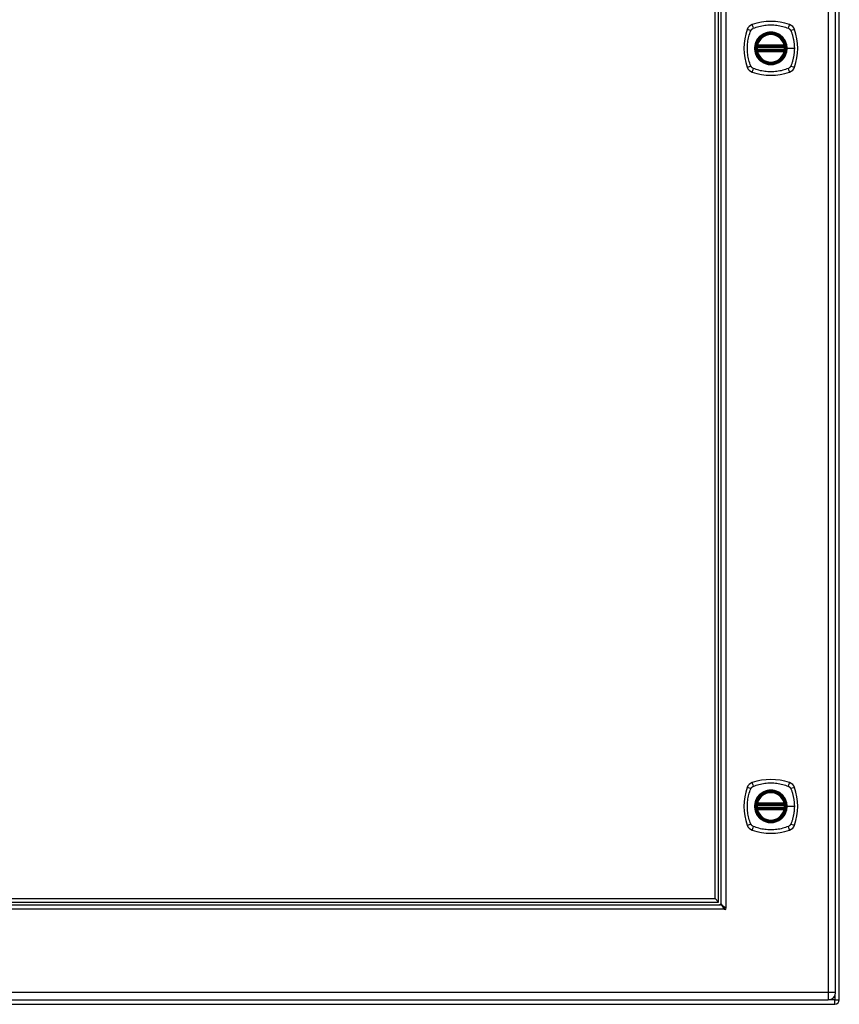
# Model space of a CAD drawing. Header units: inches. Extents: x 26 to 246, y 19 to 161.
# Tile 7 of 12: x 137 to 155, y 70 to 92. Entities that reach past the tile are written whole.
import ezdxf

# ---------------------------------------------------------------- set-up
doc = ezdxf.new("R2010")
doc.units = ezdxf.units.IN
doc.header["$MEASUREMENT"] = 0
doc.layers.add('Visible Edges(ANSI)', color=7, linetype='Continuous', lineweight=25)
doc.layers.add('Visible Tangent Edges(ANSI)', color=7, linetype='Continuous', lineweight=25)

msp = doc.modelspace()

# ---------------------------------------------------------------- linework, layer by layer
at = {"layer": 'Visible Edges(ANSI)'}
for p, q in [((155.069, 70.111), (155.069, 111.913)), ((154.988, 70.271), (154.988, 111.752)), ((152.339, 72.337), (152.339, 109.687)), ((152.417, 72.258), (152.417, 109.765)), ((152.476, 72.217), (152.476, 109.807)), ((153.272, 91.072), (153.857, 91.072)), ((153.267, 91.052), (153.861, 91.052)), ((153.861, 90.973), (153.267, 90.973)), ((153.857, 90.953), (153.272, 90.953)), ((153.272, 74.42), (153.857, 74.42)), ((153.267, 74.4), (153.861, 74.4)), ((153.861, 74.321), (153.267, 74.321)), ((153.857, 74.301), (153.272, 74.301)), ((121.16, 72.258), (152.417, 72.258)), ((121.239, 72.337), (152.339, 72.337)), ((152.339, 72.337), (152.417, 72.258)), ((121.119, 72.199), (152.458, 72.199)), ((119.231, 70.11), (154.827, 70.11)), ((119.168, 70.012), (154.97, 70.012))]:
    msp.add_line(p, q, dxfattribs=at)
at = {"layer": 'Visible Edges(ANSI)', "flags": 128}
for points in [[(153.256, 91.066), (153.256, 91.066), (153.256, 91.065), (153.256, 91.065), (153.256, 91.065), (153.256, 91.064), (153.256, 91.064), (153.255, 91.063), (153.255, 91.062), (153.255, 91.061), (153.255, 91.06), (153.255, 91.059), (153.255, 91.058), (153.255, 91.057), (153.254, 91.056), (153.254, 91.055), (153.254, 91.053), (153.254, 91.052), (153.254, 91.05), (153.253, 91.049), (153.253, 91.047), (153.253, 91.046), (153.253, 91.044), (153.253, 91.043), (153.253, 91.041)], [(153.876, 91.041), (153.876, 91.043), (153.876, 91.044), (153.876, 91.046), (153.875, 91.047), (153.875, 91.049), (153.875, 91.05), (153.875, 91.052), (153.875, 91.053), (153.874, 91.055), (153.874, 91.056), (153.874, 91.057), (153.874, 91.058), (153.874, 91.059), (153.874, 91.06), (153.873, 91.061), (153.873, 91.062), (153.873, 91.063), (153.873, 91.064), (153.873, 91.064), (153.873, 91.065), (153.873, 91.065), (153.873, 91.065), (153.873, 91.066), (153.873, 91.066)], [(153.253, 90.984), (153.253, 90.982), (153.253, 90.981), (153.253, 90.979), (153.253, 90.977), (153.253, 90.976), (153.254, 90.974), (153.254, 90.973), (153.254, 90.972), (153.254, 90.97), (153.254, 90.969), (153.255, 90.968), (153.255, 90.966), (153.255, 90.965), (153.255, 90.964), (153.255, 90.963), (153.255, 90.963), (153.255, 90.962), (153.256, 90.961), (153.256, 90.961), (153.256, 90.96), (153.256, 90.96), (153.256, 90.959), (153.256, 90.959), (153.256, 90.959)], [(153.873, 90.959), (153.873, 90.959), (153.873, 90.959), (153.873, 90.96), (153.873, 90.96), (153.873, 90.961), (153.873, 90.961), (153.873, 90.962), (153.873, 90.963), (153.873, 90.963), (153.874, 90.964), (153.874, 90.965), (153.874, 90.966), (153.874, 90.968), (153.874, 90.969), (153.874, 90.97), (153.875, 90.972), (153.875, 90.973), (153.875, 90.974), (153.875, 90.976), (153.875, 90.977), (153.876, 90.979), (153.876, 90.981), (153.876, 90.982), (153.876, 90.984)], [(153.256, 74.414), (153.256, 74.414), (153.256, 74.413), (153.256, 74.413), (153.256, 74.413), (153.256, 74.412), (153.256, 74.412), (153.255, 74.411), (153.255, 74.41), (153.255, 74.409), (153.255, 74.408), (153.255, 74.407), (153.255, 74.406), (153.255, 74.405), (153.254, 74.404), (153.254, 74.403), (153.254, 74.401), (153.254, 74.4), (153.254, 74.398), (153.253, 74.397), (153.253, 74.395), (153.253, 74.394), (153.253, 74.392), (153.253, 74.391), (153.253, 74.389)], [(153.876, 74.389), (153.876, 74.391), (153.876, 74.392), (153.876, 74.394), (153.875, 74.395), (153.875, 74.397), (153.875, 74.398), (153.875, 74.4), (153.875, 74.401), (153.874, 74.403), (153.874, 74.404), (153.874, 74.405), (153.874, 74.406), (153.874, 74.407), (153.874, 74.408), (153.873, 74.409), (153.873, 74.41), (153.873, 74.411), (153.873, 74.412), (153.873, 74.412), (153.873, 74.413), (153.873, 74.413), (153.873, 74.413), (153.873, 74.414), (153.873, 74.414)], [(153.253, 74.332), (153.253, 74.33), (153.253, 74.329), (153.253, 74.327), (153.253, 74.325), (153.253, 74.324), (153.254, 74.322), (153.254, 74.321), (153.254, 74.32), (153.254, 74.318), (153.254, 74.317), (153.255, 74.316), (153.255, 74.314), (153.255, 74.313), (153.255, 74.312), (153.255, 74.311), (153.255, 74.311), (153.255, 74.31), (153.256, 74.309), (153.256, 74.309), (153.256, 74.308), (153.256, 74.308), (153.256, 74.307), (153.256, 74.307), (153.256, 74.307)], [(153.873, 74.307), (153.873, 74.307), (153.873, 74.307), (153.873, 74.308), (153.873, 74.308), (153.873, 74.309), (153.873, 74.309), (153.873, 74.31), (153.873, 74.311), (153.873, 74.311), (153.874, 74.312), (153.874, 74.313), (153.874, 74.314), (153.874, 74.316), (153.874, 74.317), (153.874, 74.318), (153.875, 74.32), (153.875, 74.321), (153.875, 74.322), (153.875, 74.324), (153.875, 74.325), (153.876, 74.327), (153.876, 74.329), (153.876, 74.33), (153.876, 74.332)], [(152.537, 72.106), (152.534, 72.112), (152.53, 72.119), (152.527, 72.125), (152.524, 72.131), (152.521, 72.137), (152.517, 72.142), (152.514, 72.148), (152.511, 72.153), (152.507, 72.158), (152.504, 72.163), (152.501, 72.168), (152.498, 72.172), (152.494, 72.177), (152.491, 72.18), (152.488, 72.184), (152.485, 72.187), (152.481, 72.19), (152.478, 72.192), (152.475, 72.195), (152.472, 72.196), (152.468, 72.198), (152.465, 72.199), (152.462, 72.199), (152.458, 72.199)], [(152.476, 72.217), (152.477, 72.214), (152.477, 72.211), (152.478, 72.207), (152.479, 72.204), (152.481, 72.201), (152.483, 72.198), (152.486, 72.194), (152.489, 72.191), (152.492, 72.188), (152.495, 72.185), (152.499, 72.181), (152.503, 72.178), (152.508, 72.175), (152.512, 72.172), (152.517, 72.168), (152.522, 72.165), (152.528, 72.162), (152.533, 72.158), (152.539, 72.155), (152.545, 72.152), (152.551, 72.149), (152.557, 72.145), (152.563, 72.142), (152.569, 72.139)], [(152.541, 72.1), (152.541, 72.101), (152.54, 72.101), (152.54, 72.101), (152.54, 72.101), (152.54, 72.101), (152.54, 72.101), (152.54, 72.102), (152.54, 72.102), (152.539, 72.102), (152.539, 72.102), (152.539, 72.103), (152.539, 72.103), (152.538, 72.103), (152.538, 72.104), (152.538, 72.104), (152.538, 72.104), (152.538, 72.105), (152.538, 72.105), (152.537, 72.105), (152.537, 72.106), (152.537, 72.106), (152.537, 72.106), (152.537, 72.106), (152.537, 72.106)], [(152.569, 72.139), (152.57, 72.139), (152.57, 72.139), (152.57, 72.139), (152.57, 72.138), (152.57, 72.138), (152.571, 72.138), (152.571, 72.138), (152.571, 72.138), (152.572, 72.138), (152.572, 72.137), (152.572, 72.137), (152.573, 72.137), (152.573, 72.137), (152.573, 72.137), (152.574, 72.136), (152.574, 72.136), (152.574, 72.136), (152.574, 72.136), (152.575, 72.136), (152.575, 72.136), (152.575, 72.135), (152.575, 72.135), (152.575, 72.135), (152.575, 72.135)]]:
    msp.add_lwpolyline(points, dxfattribs=at)
at = {"layer": 'Visible Edges(ANSI)'}
for centre, radius in [((153.564, 91.012), 0.32), ((153.564, 91.012), 0.315), ((153.564, 74.36), 0.32), ((153.564, 74.36), 0.315)]:
    msp.add_circle(centre, radius, dxfattribs=at)
for centre, radius, start, end in [((153.21, 91.367), 0.177, 108.7722, 161.2278), ((153.564, 90.323), 1.28, 71.2278, 108.7722), ((153.919, 91.367), 0.177, 18.7722, 71.2278), ((154.253, 91.012), 1.28, 161.2278, 198.7722), ((153.564, 91.012), 0.313, 13.6344, 166.3656), ((152.875, 91.012), 1.28, 341.2278, 18.7722), ((153.564, 91.012), 0.313, 166.3656, 170.216), ((153.267, 91.064), 0.0118, 170.216, 270), ((153.272, 91.083), 0.0118, 166.3656, 270), ((153.857, 91.083), 0.0118, 270, 13.6344), ((153.861, 91.064), 0.0118, 270, 9.784), ((153.564, 91.012), 0.313, 9.784, 13.6344), ((153.564, 91.012), 0.313, 174.7499, 185.2501), ((153.267, 90.961), 0.0118, 90, 189.784), ((153.564, 91.012), 0.313, 189.784, 193.6344), ((153.272, 90.941), 0.0118, 90, 193.6344), ((153.564, 91.012), 0.313, 193.6344, 346.3656), ((153.857, 90.941), 0.0118, 346.3656, 90), ((153.861, 90.961), 0.0118, 350.216, 90), ((153.564, 91.012), 0.313, 346.3656, 350.216), ((153.564, 91.012), 0.313, 354.7499, 5.2501), ((153.21, 90.658), 0.177, 198.7722, 251.2278), ((153.564, 91.701), 1.28, 251.2278, 288.7722), ((153.919, 90.658), 0.177, 288.7722, 341.2278), ((153.21, 74.715), 0.177, 108.7722, 161.2278), ((153.564, 73.671), 1.28, 71.2278, 108.7722), ((153.919, 74.715), 0.177, 18.7722, 71.2278), ((154.253, 74.36), 1.28, 161.2278, 198.7722), ((153.564, 74.36), 0.313, 13.6344, 166.3656), ((152.875, 74.36), 1.28, 341.2278, 18.7722), ((153.564, 74.36), 0.313, 166.3656, 170.216), ((153.267, 74.412), 0.0118, 170.216, 270), ((153.272, 74.431), 0.0118, 166.3656, 270), ((153.857, 74.431), 0.0118, 270, 13.6344), ((153.861, 74.412), 0.0118, 270, 9.784), ((153.564, 74.36), 0.313, 9.784, 13.6344), ((153.564, 74.36), 0.313, 174.7499, 185.2501), ((153.267, 74.309), 0.0118, 90, 189.784), ((153.564, 74.36), 0.313, 189.784, 193.6344), ((153.272, 74.289), 0.0118, 90, 193.6344), ((153.564, 74.36), 0.313, 193.6344, 346.3656), ((153.857, 74.289), 0.0118, 346.3656, 90), ((153.861, 74.309), 0.0118, 350.216, 90), ((153.564, 74.36), 0.313, 346.3656, 350.216), ((153.564, 74.36), 0.313, 354.7499, 5.2501), ((153.21, 74.006), 0.177, 198.7722, 251.2278), ((153.564, 75.049), 1.28, 251.2278, 288.7722), ((153.919, 74.006), 0.177, 288.7722, 341.2278), ((152.426, 72.249), 0.05, 270, 0), ((152.426, 72.249), 0.105, 312.8394, 317.1606), ((152.513, 72.162), 0.031, 288.3354, 342.9462), ((152.555, 72.121), 0.025, 236.132, 33.868), ((154.827, 70.271), 0.161, 270, 0), ((154.97, 70.111), 0.099, 270, 0)]:
    msp.add_arc(centre, radius, start, end, dxfattribs=at)
at = {"layer": 'Visible Tangent Edges(ANSI)'}
for p, q in [((154.827, 111.752), (154.827, 70.271)), ((152.575, 109.889), (152.575, 72.135)), ((153.262, 91.065), (153.256, 91.066)), ((153.26, 91.086), (153.272, 91.083)), ((153.272, 91.072), (153.272, 91.083)), ((153.857, 91.083), (153.272, 91.083)), ((153.272, 91.062), (153.272, 91.072)), ((153.857, 91.083), (153.868, 91.086)), ((153.857, 91.083), (153.857, 91.072)), ((153.857, 91.072), (153.857, 91.062)), ((153.873, 91.066), (153.867, 91.065)), ((153.253, 91.041), (153.264, 91.04)), ((153.253, 90.984), (153.264, 90.985)), ((153.256, 90.959), (153.262, 90.96)), ((153.272, 90.941), (153.26, 90.939)), ((153.264, 91.04), (153.864, 91.04)), ((153.864, 90.985), (153.264, 90.985)), ((153.267, 91.052), (153.267, 91.062)), ((153.267, 90.963), (153.267, 90.973)), ((153.272, 91.062), (153.857, 91.062)), ((153.272, 90.953), (153.272, 90.963)), ((153.857, 90.963), (153.272, 90.963)), ((153.272, 90.941), (153.272, 90.953)), ((153.272, 90.941), (153.857, 90.941)), ((153.857, 90.963), (153.857, 90.953)), ((153.857, 90.953), (153.857, 90.941)), ((153.868, 90.939), (153.857, 90.941)), ((153.861, 91.062), (153.861, 91.052)), ((153.861, 90.973), (153.861, 90.963)), ((153.864, 91.04), (153.876, 91.041)), ((153.864, 90.985), (153.876, 90.984)), ((153.867, 90.96), (153.873, 90.959)), ((153.916, 91.012), (153.921, 91.012)), ((154.081, 91.012), (153.921, 91.012)), ((153.262, 74.413), (153.256, 74.414)), ((153.26, 74.434), (153.272, 74.431)), ((153.267, 74.4), (153.267, 74.41)), ((153.272, 74.42), (153.272, 74.431)), ((153.857, 74.431), (153.272, 74.431)), ((153.272, 74.41), (153.272, 74.42)), ((153.272, 74.41), (153.857, 74.41)), ((153.857, 74.431), (153.868, 74.434)), ((153.857, 74.431), (153.857, 74.42)), ((153.857, 74.42), (153.857, 74.41)), ((153.861, 74.41), (153.861, 74.4)), ((153.873, 74.414), (153.867, 74.413)), ((153.253, 74.389), (153.264, 74.388)), ((153.253, 74.332), (153.264, 74.333)), ((153.256, 74.307), (153.262, 74.308)), ((153.272, 74.289), (153.26, 74.287)), ((153.264, 74.388), (153.864, 74.388)), ((153.864, 74.333), (153.264, 74.333)), ((153.267, 74.311), (153.267, 74.321)), ((153.272, 74.301), (153.272, 74.311)), ((153.857, 74.311), (153.272, 74.311)), ((153.272, 74.289), (153.272, 74.301)), ((153.272, 74.289), (153.857, 74.289)), ((153.857, 74.311), (153.857, 74.301)), ((153.857, 74.301), (153.857, 74.289)), ((153.868, 74.287), (153.857, 74.289)), ((153.861, 74.321), (153.861, 74.311)), ((153.864, 74.388), (153.876, 74.389)), ((153.864, 74.333), (153.876, 74.332)), ((153.867, 74.308), (153.873, 74.307)), ((153.916, 74.36), (153.921, 74.36)), ((154.081, 74.36), (153.921, 74.36)), ((152.541, 72.1), (121.037, 72.1)), ((154.827, 70.271), (119.231, 70.271)), ((154.827, 70.271), (154.827, 70.11)), ((154.988, 70.271), (154.827, 70.271)), ((154.97, 70.111), (154.84, 70.111)), ((154.97, 70.196), (154.97, 70.111)), ((154.97, 70.012), (154.97, 70.111)), ((154.97, 70.111), (155.069, 70.111))]:
    msp.add_line(p, q, dxfattribs=at)
at = {"layer": 'Visible Tangent Edges(ANSI)', "flags": 128}
for points in [[(153.176, 91.452), (153.209, 91.466), (153.24, 91.477), (153.272, 91.486), (153.303, 91.495), (153.335, 91.503), (153.367, 91.51), (153.4, 91.515), (153.432, 91.52), (153.465, 91.524), (153.498, 91.527), (153.531, 91.528), (153.564, 91.529), (153.597, 91.528), (153.63, 91.527), (153.663, 91.524), (153.696, 91.52), (153.728, 91.516), (153.761, 91.51), (153.793, 91.503), (153.825, 91.495), (153.857, 91.486), (153.888, 91.477), (153.919, 91.466), (153.953, 91.452)], [(153.124, 90.624), (153.111, 90.657), (153.1, 90.688), (153.09, 90.72), (153.082, 90.751), (153.074, 90.783), (153.067, 90.816), (153.061, 90.848), (153.056, 90.881), (153.053, 90.913), (153.05, 90.946), (153.048, 90.979), (153.048, 91.012), (153.048, 91.045), (153.05, 91.078), (153.053, 91.111), (153.056, 91.144), (153.061, 91.176), (153.067, 91.209), (153.074, 91.241), (153.082, 91.273), (153.09, 91.305), (153.1, 91.336), (153.111, 91.367), (153.124, 91.401)], [(153.124, 91.401), (153.126, 91.404), (153.127, 91.407), (153.129, 91.409), (153.13, 91.412), (153.132, 91.414), (153.134, 91.417), (153.135, 91.419), (153.137, 91.422), (153.139, 91.424), (153.141, 91.427), (153.143, 91.429), (153.146, 91.431), (153.148, 91.433), (153.15, 91.435), (153.152, 91.437), (153.155, 91.439), (153.157, 91.441), (153.16, 91.443), (153.162, 91.445), (153.165, 91.446), (153.168, 91.448), (153.17, 91.45), (153.173, 91.451), (153.176, 91.452)], [(153.916, 91.012), (153.904, 90.921), (153.869, 90.836), (153.813, 90.763), (153.74, 90.707), (153.655, 90.672), (153.564, 90.66), (153.473, 90.672), (153.388, 90.708), (153.315, 90.763), (153.259, 90.836), (153.224, 90.921), (153.212, 91.013), (153.224, 91.104), (153.259, 91.189), (153.315, 91.262), (153.388, 91.317), (153.473, 91.353), (153.564, 91.365), (153.656, 91.353), (153.741, 91.317), (153.814, 91.261), (153.869, 91.189), (153.904, 91.104), (153.916, 91.012)], [(153.337, 91.287), (153.335, 91.285), (153.332, 91.283), (153.33, 91.282), (153.328, 91.28), (153.326, 91.278), (153.324, 91.276), (153.322, 91.274), (153.32, 91.272), (153.318, 91.27), (153.316, 91.268), (153.314, 91.267), (153.312, 91.265), (153.31, 91.263), (153.308, 91.261), (153.306, 91.259), (153.304, 91.257), (153.303, 91.255), (153.301, 91.253), (153.299, 91.25), (153.297, 91.248), (153.295, 91.246), (153.293, 91.244), (153.291, 91.242), (153.29, 91.24)], [(153.792, 91.287), (153.776, 91.3), (153.759, 91.311), (153.741, 91.322), (153.723, 91.332), (153.704, 91.34), (153.685, 91.348), (153.666, 91.354), (153.646, 91.36), (153.626, 91.364), (153.605, 91.367), (153.585, 91.369), (153.564, 91.369), (153.544, 91.369), (153.523, 91.367), (153.503, 91.364), (153.482, 91.36), (153.463, 91.354), (153.443, 91.348), (153.424, 91.34), (153.405, 91.332), (153.387, 91.322), (153.37, 91.311), (153.353, 91.3), (153.337, 91.287)], [(153.839, 91.24), (153.837, 91.242), (153.835, 91.244), (153.834, 91.246), (153.832, 91.248), (153.83, 91.25), (153.828, 91.253), (153.826, 91.255), (153.824, 91.257), (153.822, 91.259), (153.82, 91.261), (153.818, 91.263), (153.816, 91.265), (153.814, 91.267), (153.813, 91.268), (153.811, 91.27), (153.808, 91.272), (153.806, 91.274), (153.804, 91.276), (153.802, 91.278), (153.8, 91.28), (153.798, 91.282), (153.796, 91.283), (153.794, 91.285), (153.792, 91.287)], [(153.953, 91.452), (153.954, 91.452), (153.956, 91.451), (153.957, 91.45), (153.958, 91.45), (153.96, 91.449), (153.961, 91.448), (153.962, 91.447), (153.964, 91.446), (153.965, 91.446), (153.966, 91.445), (153.968, 91.444), (153.969, 91.443), (153.97, 91.442), (153.971, 91.441), (153.973, 91.44), (153.974, 91.439), (153.975, 91.438), (153.976, 91.437), (153.977, 91.436), (153.979, 91.435), (153.98, 91.434), (153.981, 91.433), (153.982, 91.432), (153.983, 91.431)], [(153.983, 91.431), (153.984, 91.43), (153.985, 91.429), (153.986, 91.428), (153.987, 91.427), (153.988, 91.426), (153.989, 91.424), (153.99, 91.423), (153.991, 91.422), (153.992, 91.421), (153.993, 91.42), (153.994, 91.418), (153.995, 91.417), (153.996, 91.416), (153.997, 91.414), (153.998, 91.413), (153.998, 91.412), (153.999, 91.411), (154, 91.409), (154.001, 91.408), (154.001, 91.407), (154.002, 91.405), (154.003, 91.404), (154.004, 91.402), (154.004, 91.401)], [(154.004, 91.401), (154.012, 91.383), (154.018, 91.367), (154.023, 91.352), (154.029, 91.336), (154.033, 91.321), (154.038, 91.305), (154.043, 91.289), (154.047, 91.273), (154.051, 91.257), (154.055, 91.241), (154.058, 91.225), (154.062, 91.209), (154.065, 91.193), (154.067, 91.177), (154.07, 91.16), (154.072, 91.144), (154.074, 91.128), (154.076, 91.111), (154.077, 91.095), (154.079, 91.078), (154.08, 91.062), (154.08, 91.045), (154.081, 91.029), (154.081, 91.012)], [(153.29, 91.24), (153.277, 91.224), (153.265, 91.207), (153.255, 91.189), (153.245, 91.171), (153.236, 91.153), (153.229, 91.133), (153.222, 91.114), (153.217, 91.094), (153.213, 91.074), (153.21, 91.053), (153.208, 91.033), (153.207, 91.012), (153.208, 90.992), (153.21, 90.971), (153.213, 90.951), (153.217, 90.931), (153.222, 90.911), (153.229, 90.891), (153.236, 90.872), (153.245, 90.853), (153.255, 90.835), (153.265, 90.818), (153.277, 90.801), (153.29, 90.785)], [(153.26, 91.086), (153.26, 91.085), (153.26, 91.084), (153.26, 91.083), (153.259, 91.082), (153.259, 91.081), (153.259, 91.081), (153.259, 91.08), (153.259, 91.079), (153.259, 91.078), (153.259, 91.077), (153.259, 91.076), (153.259, 91.075), (153.259, 91.074), (153.259, 91.073), (153.259, 91.072), (153.26, 91.071), (153.26, 91.07), (153.26, 91.069), (153.26, 91.069), (153.26, 91.068), (153.261, 91.067), (153.261, 91.066), (153.261, 91.065), (153.262, 91.065)], [(153.262, 91.065), (153.262, 91.064), (153.262, 91.064), (153.262, 91.064), (153.263, 91.064), (153.263, 91.064), (153.263, 91.064), (153.263, 91.063), (153.263, 91.063), (153.264, 91.063), (153.264, 91.063), (153.264, 91.063), (153.264, 91.063), (153.265, 91.063), (153.265, 91.063), (153.265, 91.063), (153.265, 91.062), (153.266, 91.062), (153.266, 91.062), (153.266, 91.062), (153.266, 91.062), (153.267, 91.062), (153.267, 91.062), (153.267, 91.062), (153.267, 91.062)], [(153.921, 91.012), (153.921, 91.023), (153.921, 91.033), (153.92, 91.043), (153.919, 91.053), (153.917, 91.064), (153.916, 91.074), (153.914, 91.084), (153.912, 91.094), (153.909, 91.104), (153.906, 91.114), (153.903, 91.124), (153.9, 91.133), (153.896, 91.143), (153.892, 91.153), (153.888, 91.162), (153.884, 91.171), (153.879, 91.18), (153.874, 91.189), (153.869, 91.198), (153.863, 91.207), (153.858, 91.215), (153.852, 91.224), (153.845, 91.232), (153.839, 91.24)], [(153.861, 91.062), (153.861, 91.062), (153.862, 91.062), (153.862, 91.062), (153.862, 91.062), (153.862, 91.062), (153.863, 91.062), (153.863, 91.062), (153.863, 91.062), (153.863, 91.063), (153.864, 91.063), (153.864, 91.063), (153.864, 91.063), (153.864, 91.063), (153.865, 91.063), (153.865, 91.063), (153.865, 91.063), (153.865, 91.063), (153.866, 91.064), (153.866, 91.064), (153.866, 91.064), (153.866, 91.064), (153.866, 91.064), (153.867, 91.064), (153.867, 91.065)], [(153.867, 91.065), (153.867, 91.065), (153.868, 91.066), (153.868, 91.067), (153.868, 91.068), (153.868, 91.069), (153.869, 91.069), (153.869, 91.07), (153.869, 91.071), (153.869, 91.072), (153.869, 91.073), (153.869, 91.074), (153.87, 91.075), (153.87, 91.076), (153.87, 91.077), (153.87, 91.078), (153.87, 91.079), (153.87, 91.08), (153.869, 91.081), (153.869, 91.081), (153.869, 91.082), (153.869, 91.083), (153.869, 91.084), (153.869, 91.085), (153.868, 91.086)], [(153.262, 90.96), (153.261, 90.96), (153.261, 90.959), (153.261, 90.958), (153.26, 90.957), (153.26, 90.956), (153.26, 90.955), (153.26, 90.955), (153.26, 90.954), (153.259, 90.953), (153.259, 90.952), (153.259, 90.951), (153.259, 90.95), (153.259, 90.949), (153.259, 90.948), (153.259, 90.947), (153.259, 90.946), (153.259, 90.945), (153.259, 90.944), (153.259, 90.943), (153.259, 90.942), (153.26, 90.941), (153.26, 90.94), (153.26, 90.94), (153.26, 90.939)], [(153.267, 90.963), (153.267, 90.963), (153.267, 90.963), (153.267, 90.963), (153.266, 90.963), (153.266, 90.963), (153.266, 90.963), (153.266, 90.962), (153.265, 90.962), (153.265, 90.962), (153.265, 90.962), (153.265, 90.962), (153.264, 90.962), (153.264, 90.962), (153.264, 90.962), (153.264, 90.962), (153.263, 90.961), (153.263, 90.961), (153.263, 90.961), (153.263, 90.961), (153.263, 90.961), (153.262, 90.961), (153.262, 90.961), (153.262, 90.96), (153.262, 90.96)], [(153.264, 91.04), (153.265, 91.041), (153.265, 91.041), (153.265, 91.042), (153.265, 91.043), (153.265, 91.044), (153.265, 91.044), (153.266, 91.045), (153.266, 91.046), (153.266, 91.047), (153.266, 91.047), (153.266, 91.048), (153.266, 91.048), (153.267, 91.049), (153.267, 91.049), (153.267, 91.05), (153.267, 91.05), (153.267, 91.051), (153.267, 91.051), (153.267, 91.051), (153.267, 91.051), (153.267, 91.052), (153.267, 91.052), (153.267, 91.052), (153.267, 91.052)], [(153.267, 90.973), (153.267, 90.973), (153.267, 90.973), (153.267, 90.973), (153.267, 90.973), (153.267, 90.974), (153.267, 90.974), (153.267, 90.974), (153.267, 90.975), (153.267, 90.975), (153.267, 90.975), (153.267, 90.976), (153.266, 90.977), (153.266, 90.977), (153.266, 90.978), (153.266, 90.978), (153.266, 90.979), (153.266, 90.98), (153.265, 90.98), (153.265, 90.981), (153.265, 90.982), (153.265, 90.983), (153.265, 90.983), (153.265, 90.984), (153.264, 90.985)], [(153.267, 91.062), (153.268, 91.062), (153.268, 91.062), (153.268, 91.062), (153.268, 91.062), (153.268, 91.062), (153.269, 91.062), (153.269, 91.062), (153.269, 91.062), (153.269, 91.062), (153.269, 91.062), (153.269, 91.062), (153.27, 91.062), (153.27, 91.062), (153.27, 91.062), (153.27, 91.062), (153.27, 91.062), (153.27, 91.062), (153.271, 91.062), (153.271, 91.062), (153.271, 91.062), (153.271, 91.062), (153.271, 91.062), (153.271, 91.062), (153.272, 91.062)], [(153.272, 90.963), (153.271, 90.963), (153.271, 90.963), (153.271, 90.963), (153.271, 90.963), (153.271, 90.963), (153.271, 90.963), (153.27, 90.963), (153.27, 90.963), (153.27, 90.963), (153.27, 90.963), (153.27, 90.963), (153.27, 90.963), (153.269, 90.963), (153.269, 90.963), (153.269, 90.963), (153.269, 90.963), (153.269, 90.963), (153.269, 90.963), (153.268, 90.963), (153.268, 90.963), (153.268, 90.963), (153.268, 90.963), (153.268, 90.963), (153.267, 90.963)], [(153.839, 90.785), (153.845, 90.793), (153.852, 90.801), (153.858, 90.809), (153.863, 90.818), (153.869, 90.827), (153.874, 90.836), (153.879, 90.845), (153.884, 90.854), (153.888, 90.863), (153.892, 90.872), (153.896, 90.882), (153.9, 90.891), (153.903, 90.901), (153.906, 90.911), (153.909, 90.921), (153.912, 90.931), (153.914, 90.941), (153.916, 90.951), (153.917, 90.961), (153.919, 90.971), (153.92, 90.982), (153.921, 90.992), (153.921, 91.002), (153.921, 91.012)], [(153.857, 91.062), (153.857, 91.062), (153.857, 91.062), (153.858, 91.062), (153.858, 91.062), (153.858, 91.062), (153.858, 91.062), (153.858, 91.062), (153.858, 91.062), (153.859, 91.062), (153.859, 91.062), (153.859, 91.062), (153.859, 91.062), (153.859, 91.062), (153.859, 91.062), (153.86, 91.062), (153.86, 91.062), (153.86, 91.062), (153.86, 91.062), (153.86, 91.062), (153.86, 91.062), (153.861, 91.062), (153.861, 91.062), (153.861, 91.062), (153.861, 91.062)], [(153.861, 90.963), (153.861, 90.963), (153.861, 90.963), (153.861, 90.963), (153.86, 90.963), (153.86, 90.963), (153.86, 90.963), (153.86, 90.963), (153.86, 90.963), (153.86, 90.963), (153.859, 90.963), (153.859, 90.963), (153.859, 90.963), (153.859, 90.963), (153.859, 90.963), (153.859, 90.963), (153.858, 90.963), (153.858, 90.963), (153.858, 90.963), (153.858, 90.963), (153.858, 90.963), (153.858, 90.963), (153.857, 90.963), (153.857, 90.963), (153.857, 90.963)], [(153.861, 91.052), (153.861, 91.052), (153.861, 91.052), (153.861, 91.052), (153.861, 91.051), (153.861, 91.051), (153.861, 91.051), (153.862, 91.051), (153.862, 91.05), (153.862, 91.05), (153.862, 91.049), (153.862, 91.049), (153.862, 91.048), (153.862, 91.048), (153.863, 91.047), (153.863, 91.047), (153.863, 91.046), (153.863, 91.045), (153.863, 91.044), (153.863, 91.044), (153.864, 91.043), (153.864, 91.042), (153.864, 91.041), (153.864, 91.041), (153.864, 91.04)], [(153.864, 90.985), (153.864, 90.984), (153.864, 90.983), (153.864, 90.983), (153.864, 90.982), (153.863, 90.981), (153.863, 90.98), (153.863, 90.98), (153.863, 90.979), (153.863, 90.978), (153.863, 90.978), (153.862, 90.977), (153.862, 90.977), (153.862, 90.976), (153.862, 90.975), (153.862, 90.975), (153.862, 90.975), (153.862, 90.974), (153.861, 90.974), (153.861, 90.974), (153.861, 90.973), (153.861, 90.973), (153.861, 90.973), (153.861, 90.973), (153.861, 90.973)], [(153.867, 90.96), (153.867, 90.96), (153.866, 90.961), (153.866, 90.961), (153.866, 90.961), (153.866, 90.961), (153.866, 90.961), (153.865, 90.961), (153.865, 90.961), (153.865, 90.962), (153.865, 90.962), (153.864, 90.962), (153.864, 90.962), (153.864, 90.962), (153.864, 90.962), (153.863, 90.962), (153.863, 90.962), (153.863, 90.962), (153.863, 90.963), (153.862, 90.963), (153.862, 90.963), (153.862, 90.963), (153.862, 90.963), (153.861, 90.963), (153.861, 90.963)], [(153.868, 90.939), (153.869, 90.94), (153.869, 90.94), (153.869, 90.941), (153.869, 90.942), (153.869, 90.943), (153.869, 90.944), (153.87, 90.945), (153.87, 90.946), (153.87, 90.947), (153.87, 90.948), (153.87, 90.949), (153.87, 90.95), (153.869, 90.951), (153.869, 90.952), (153.869, 90.953), (153.869, 90.954), (153.869, 90.955), (153.869, 90.955), (153.868, 90.956), (153.868, 90.957), (153.868, 90.958), (153.868, 90.959), (153.867, 90.96), (153.867, 90.96)], [(154.081, 91.012), (154.081, 90.996), (154.08, 90.979), (154.08, 90.963), (154.079, 90.946), (154.077, 90.93), (154.076, 90.913), (154.074, 90.897), (154.072, 90.881), (154.07, 90.864), (154.067, 90.848), (154.065, 90.832), (154.062, 90.816), (154.058, 90.799), (154.055, 90.783), (154.051, 90.767), (154.047, 90.751), (154.043, 90.736), (154.038, 90.72), (154.033, 90.704), (154.029, 90.688), (154.023, 90.673), (154.018, 90.657), (154.012, 90.642), (154.004, 90.624)], [(153.29, 90.785), (153.291, 90.783), (153.293, 90.781), (153.295, 90.778), (153.297, 90.776), (153.299, 90.774), (153.301, 90.772), (153.303, 90.77), (153.304, 90.768), (153.306, 90.766), (153.308, 90.764), (153.31, 90.762), (153.312, 90.76), (153.314, 90.758), (153.316, 90.756), (153.318, 90.754), (153.32, 90.753), (153.322, 90.751), (153.324, 90.749), (153.326, 90.747), (153.328, 90.745), (153.33, 90.743), (153.332, 90.741), (153.335, 90.74), (153.337, 90.738)], [(153.337, 90.738), (153.353, 90.725), (153.37, 90.713), (153.387, 90.703), (153.406, 90.693), (153.424, 90.684), (153.443, 90.677), (153.463, 90.67), (153.483, 90.665), (153.503, 90.661), (153.523, 90.658), (153.544, 90.656), (153.564, 90.656), (153.585, 90.656), (153.605, 90.658), (153.626, 90.661), (153.646, 90.665), (153.666, 90.67), (153.685, 90.677), (153.705, 90.684), (153.723, 90.693), (153.741, 90.703), (153.759, 90.713), (153.776, 90.725), (153.792, 90.738)], [(153.792, 90.738), (153.794, 90.74), (153.796, 90.741), (153.798, 90.743), (153.8, 90.745), (153.802, 90.747), (153.804, 90.749), (153.806, 90.751), (153.808, 90.752), (153.81, 90.754), (153.812, 90.756), (153.814, 90.758), (153.816, 90.76), (153.818, 90.762), (153.82, 90.764), (153.822, 90.766), (153.824, 90.768), (153.826, 90.77), (153.828, 90.772), (153.83, 90.774), (153.832, 90.776), (153.834, 90.778), (153.835, 90.781), (153.837, 90.783), (153.839, 90.785)], [(153.176, 90.572), (153.173, 90.574), (153.17, 90.575), (153.168, 90.577), (153.165, 90.578), (153.162, 90.58), (153.16, 90.582), (153.157, 90.584), (153.155, 90.585), (153.152, 90.587), (153.15, 90.589), (153.148, 90.591), (153.146, 90.594), (153.143, 90.596), (153.141, 90.598), (153.139, 90.6), (153.137, 90.603), (153.136, 90.605), (153.134, 90.608), (153.132, 90.61), (153.13, 90.613), (153.129, 90.616), (153.127, 90.618), (153.126, 90.621), (153.124, 90.624)], [(153.953, 90.572), (153.919, 90.559), (153.888, 90.548), (153.857, 90.539), (153.825, 90.53), (153.793, 90.522), (153.761, 90.515), (153.728, 90.509), (153.696, 90.504), (153.663, 90.501), (153.63, 90.498), (153.597, 90.496), (153.564, 90.496), (153.531, 90.496), (153.498, 90.498), (153.465, 90.501), (153.432, 90.505), (153.4, 90.509), (153.367, 90.515), (153.335, 90.522), (153.303, 90.53), (153.272, 90.539), (153.24, 90.548), (153.209, 90.559), (153.176, 90.572)], [(154.004, 90.624), (154.003, 90.621), (154.001, 90.618), (154, 90.616), (153.998, 90.613), (153.997, 90.61), (153.995, 90.608), (153.993, 90.605), (153.991, 90.603), (153.989, 90.6), (153.987, 90.598), (153.985, 90.596), (153.983, 90.594), (153.981, 90.592), (153.979, 90.589), (153.976, 90.587), (153.974, 90.585), (153.971, 90.584), (153.969, 90.582), (153.966, 90.58), (153.964, 90.578), (153.961, 90.577), (153.958, 90.575), (153.956, 90.574), (153.953, 90.572)], [(153.176, 74.8), (153.209, 74.814), (153.24, 74.825), (153.272, 74.834), (153.303, 74.843), (153.335, 74.851), (153.367, 74.858), (153.4, 74.863), (153.432, 74.868), (153.465, 74.872), (153.498, 74.875), (153.531, 74.876), (153.564, 74.877), (153.597, 74.876), (153.63, 74.875), (153.663, 74.872), (153.696, 74.868), (153.728, 74.864), (153.761, 74.858), (153.793, 74.851), (153.825, 74.843), (153.857, 74.834), (153.888, 74.825), (153.919, 74.814), (153.953, 74.8)], [(153.124, 73.972), (153.111, 74.005), (153.1, 74.036), (153.09, 74.068), (153.082, 74.099), (153.074, 74.131), (153.067, 74.164), (153.061, 74.196), (153.056, 74.229), (153.053, 74.261), (153.05, 74.294), (153.048, 74.327), (153.048, 74.36), (153.048, 74.393), (153.05, 74.426), (153.053, 74.459), (153.056, 74.492), (153.061, 74.524), (153.067, 74.557), (153.074, 74.589), (153.082, 74.621), (153.09, 74.653), (153.1, 74.684), (153.111, 74.715), (153.124, 74.749)], [(153.124, 74.749), (153.126, 74.752), (153.127, 74.755), (153.129, 74.757), (153.13, 74.76), (153.132, 74.762), (153.134, 74.765), (153.135, 74.767), (153.137, 74.77), (153.139, 74.772), (153.141, 74.775), (153.143, 74.777), (153.146, 74.779), (153.148, 74.781), (153.15, 74.783), (153.152, 74.785), (153.155, 74.787), (153.157, 74.789), (153.16, 74.791), (153.162, 74.793), (153.165, 74.794), (153.168, 74.796), (153.17, 74.798), (153.173, 74.799), (153.176, 74.8)], [(153.916, 74.36), (153.904, 74.269), (153.869, 74.184), (153.813, 74.111), (153.74, 74.055), (153.655, 74.02), (153.564, 74.008), (153.473, 74.02), (153.388, 74.056), (153.315, 74.111), (153.259, 74.184), (153.224, 74.269), (153.212, 74.361), (153.224, 74.452), (153.259, 74.537), (153.315, 74.61), (153.388, 74.665), (153.473, 74.701), (153.564, 74.713), (153.656, 74.701), (153.741, 74.665), (153.814, 74.609), (153.869, 74.537), (153.904, 74.452), (153.916, 74.36)], [(153.337, 74.635), (153.335, 74.633), (153.332, 74.631), (153.33, 74.63), (153.328, 74.628), (153.326, 74.626), (153.324, 74.624), (153.322, 74.622), (153.32, 74.62), (153.318, 74.618), (153.316, 74.616), (153.314, 74.615), (153.312, 74.613), (153.31, 74.611), (153.308, 74.609), (153.306, 74.607), (153.304, 74.605), (153.303, 74.603), (153.301, 74.601), (153.299, 74.598), (153.297, 74.596), (153.295, 74.594), (153.293, 74.592), (153.291, 74.59), (153.29, 74.588)], [(153.792, 74.635), (153.776, 74.648), (153.759, 74.659), (153.741, 74.67), (153.723, 74.68), (153.704, 74.688), (153.685, 74.696), (153.666, 74.702), (153.646, 74.708), (153.626, 74.712), (153.605, 74.715), (153.585, 74.717), (153.564, 74.717), (153.544, 74.717), (153.523, 74.715), (153.503, 74.712), (153.482, 74.708), (153.463, 74.702), (153.443, 74.696), (153.424, 74.688), (153.405, 74.68), (153.387, 74.67), (153.37, 74.659), (153.353, 74.648), (153.337, 74.635)], [(153.839, 74.588), (153.837, 74.59), (153.835, 74.592), (153.834, 74.594), (153.832, 74.596), (153.83, 74.598), (153.828, 74.601), (153.826, 74.603), (153.824, 74.605), (153.822, 74.607), (153.82, 74.609), (153.818, 74.611), (153.816, 74.613), (153.814, 74.615), (153.813, 74.616), (153.811, 74.618), (153.808, 74.62), (153.806, 74.622), (153.804, 74.624), (153.802, 74.626), (153.8, 74.628), (153.798, 74.63), (153.796, 74.631), (153.794, 74.633), (153.792, 74.635)], [(153.953, 74.8), (153.954, 74.8), (153.956, 74.799), (153.957, 74.798), (153.958, 74.798), (153.96, 74.797), (153.961, 74.796), (153.962, 74.795), (153.964, 74.794), (153.965, 74.794), (153.966, 74.793), (153.968, 74.792), (153.969, 74.791), (153.97, 74.79), (153.971, 74.789), (153.973, 74.788), (153.974, 74.787), (153.975, 74.786), (153.976, 74.785), (153.977, 74.784), (153.979, 74.783), (153.98, 74.782), (153.981, 74.781), (153.982, 74.78), (153.983, 74.779)], [(153.983, 74.779), (153.984, 74.778), (153.985, 74.777), (153.986, 74.776), (153.987, 74.775), (153.988, 74.774), (153.989, 74.772), (153.99, 74.771), (153.991, 74.77), (153.992, 74.769), (153.993, 74.768), (153.994, 74.766), (153.995, 74.765), (153.996, 74.764), (153.997, 74.762), (153.998, 74.761), (153.998, 74.76), (153.999, 74.759), (154, 74.757), (154.001, 74.756), (154.001, 74.755), (154.002, 74.753), (154.003, 74.752), (154.004, 74.75), (154.004, 74.749)], [(154.004, 74.749), (154.012, 74.731), (154.018, 74.715), (154.023, 74.7), (154.029, 74.684), (154.033, 74.669), (154.038, 74.653), (154.043, 74.637), (154.047, 74.621), (154.051, 74.605), (154.055, 74.589), (154.058, 74.573), (154.062, 74.557), (154.065, 74.541), (154.067, 74.525), (154.07, 74.508), (154.072, 74.492), (154.074, 74.476), (154.076, 74.459), (154.077, 74.443), (154.079, 74.426), (154.08, 74.41), (154.08, 74.393), (154.081, 74.377), (154.081, 74.36)], [(153.29, 74.588), (153.277, 74.572), (153.265, 74.555), (153.255, 74.537), (153.245, 74.519), (153.236, 74.501), (153.229, 74.481), (153.222, 74.462), (153.217, 74.442), (153.213, 74.422), (153.21, 74.401), (153.208, 74.381), (153.207, 74.36), (153.208, 74.34), (153.21, 74.319), (153.213, 74.299), (153.217, 74.279), (153.222, 74.259), (153.229, 74.239), (153.236, 74.22), (153.245, 74.201), (153.255, 74.183), (153.265, 74.166), (153.277, 74.149), (153.29, 74.133)], [(153.26, 74.434), (153.26, 74.433), (153.26, 74.432), (153.26, 74.431), (153.259, 74.43), (153.259, 74.429), (153.259, 74.429), (153.259, 74.428), (153.259, 74.427), (153.259, 74.426), (153.259, 74.425), (153.259, 74.424), (153.259, 74.423), (153.259, 74.422), (153.259, 74.421), (153.259, 74.42), (153.26, 74.419), (153.26, 74.418), (153.26, 74.417), (153.26, 74.417), (153.26, 74.416), (153.261, 74.415), (153.261, 74.414), (153.261, 74.413), (153.262, 74.413)], [(153.262, 74.413), (153.262, 74.412), (153.262, 74.412), (153.262, 74.412), (153.263, 74.412), (153.263, 74.412), (153.263, 74.412), (153.263, 74.411), (153.263, 74.411), (153.264, 74.411), (153.264, 74.411), (153.264, 74.411), (153.264, 74.411), (153.265, 74.411), (153.265, 74.411), (153.265, 74.411), (153.265, 74.41), (153.266, 74.41), (153.266, 74.41), (153.266, 74.41), (153.266, 74.41), (153.267, 74.41), (153.267, 74.41), (153.267, 74.41), (153.267, 74.41)], [(153.267, 74.41), (153.268, 74.41), (153.268, 74.41), (153.268, 74.41), (153.268, 74.41), (153.268, 74.41), (153.269, 74.41), (153.269, 74.41), (153.269, 74.41), (153.269, 74.41), (153.269, 74.41), (153.269, 74.41), (153.27, 74.41), (153.27, 74.41), (153.27, 74.41), (153.27, 74.41), (153.27, 74.41), (153.27, 74.41), (153.271, 74.41), (153.271, 74.41), (153.271, 74.41), (153.271, 74.41), (153.271, 74.41), (153.271, 74.41), (153.272, 74.41)], [(153.921, 74.36), (153.921, 74.371), (153.921, 74.381), (153.92, 74.391), (153.919, 74.401), (153.917, 74.412), (153.916, 74.422), (153.914, 74.432), (153.912, 74.442), (153.909, 74.452), (153.906, 74.462), (153.903, 74.472), (153.9, 74.481), (153.896, 74.491), (153.892, 74.501), (153.888, 74.51), (153.884, 74.519), (153.879, 74.528), (153.874, 74.537), (153.869, 74.546), (153.863, 74.555), (153.858, 74.563), (153.852, 74.572), (153.845, 74.58), (153.839, 74.588)], [(153.857, 74.41), (153.857, 74.41), (153.857, 74.41), (153.858, 74.41), (153.858, 74.41), (153.858, 74.41), (153.858, 74.41), (153.858, 74.41), (153.858, 74.41), (153.859, 74.41), (153.859, 74.41), (153.859, 74.41), (153.859, 74.41), (153.859, 74.41), (153.859, 74.41), (153.86, 74.41), (153.86, 74.41), (153.86, 74.41), (153.86, 74.41), (153.86, 74.41), (153.86, 74.41), (153.861, 74.41), (153.861, 74.41), (153.861, 74.41), (153.861, 74.41)], [(153.861, 74.41), (153.861, 74.41), (153.862, 74.41), (153.862, 74.41), (153.862, 74.41), (153.862, 74.41), (153.863, 74.41), (153.863, 74.41), (153.863, 74.41), (153.863, 74.411), (153.864, 74.411), (153.864, 74.411), (153.864, 74.411), (153.864, 74.411), (153.865, 74.411), (153.865, 74.411), (153.865, 74.411), (153.865, 74.411), (153.866, 74.412), (153.866, 74.412), (153.866, 74.412), (153.866, 74.412), (153.866, 74.412), (153.867, 74.412), (153.867, 74.413)], [(153.867, 74.413), (153.867, 74.413), (153.868, 74.414), (153.868, 74.415), (153.868, 74.416), (153.868, 74.417), (153.869, 74.417), (153.869, 74.418), (153.869, 74.419), (153.869, 74.42), (153.869, 74.421), (153.869, 74.422), (153.87, 74.423), (153.87, 74.424), (153.87, 74.425), (153.87, 74.426), (153.87, 74.427), (153.87, 74.428), (153.869, 74.429), (153.869, 74.429), (153.869, 74.43), (153.869, 74.431), (153.869, 74.432), (153.869, 74.433), (153.868, 74.434)], [(153.262, 74.308), (153.261, 74.308), (153.261, 74.307), (153.261, 74.306), (153.26, 74.305), (153.26, 74.304), (153.26, 74.303), (153.26, 74.303), (153.26, 74.302), (153.259, 74.301), (153.259, 74.3), (153.259, 74.299), (153.259, 74.298), (153.259, 74.297), (153.259, 74.296), (153.259, 74.295), (153.259, 74.294), (153.259, 74.293), (153.259, 74.292), (153.259, 74.291), (153.259, 74.29), (153.26, 74.289), (153.26, 74.288), (153.26, 74.288), (153.26, 74.287)], [(153.267, 74.311), (153.267, 74.311), (153.267, 74.311), (153.267, 74.311), (153.266, 74.311), (153.266, 74.311), (153.266, 74.311), (153.266, 74.31), (153.265, 74.31), (153.265, 74.31), (153.265, 74.31), (153.265, 74.31), (153.264, 74.31), (153.264, 74.31), (153.264, 74.31), (153.264, 74.31), (153.263, 74.309), (153.263, 74.309), (153.263, 74.309), (153.263, 74.309), (153.263, 74.309), (153.262, 74.309), (153.262, 74.309), (153.262, 74.308), (153.262, 74.308)], [(153.264, 74.388), (153.265, 74.389), (153.265, 74.389), (153.265, 74.39), (153.265, 74.391), (153.265, 74.392), (153.265, 74.392), (153.266, 74.393), (153.266, 74.394), (153.266, 74.395), (153.266, 74.395), (153.266, 74.396), (153.266, 74.396), (153.267, 74.397), (153.267, 74.397), (153.267, 74.398), (153.267, 74.398), (153.267, 74.399), (153.267, 74.399), (153.267, 74.399), (153.267, 74.399), (153.267, 74.4), (153.267, 74.4), (153.267, 74.4), (153.267, 74.4)], [(153.267, 74.321), (153.267, 74.321), (153.267, 74.321), (153.267, 74.321), (153.267, 74.321), (153.267, 74.322), (153.267, 74.322), (153.267, 74.322), (153.267, 74.323), (153.267, 74.323), (153.267, 74.323), (153.267, 74.324), (153.266, 74.325), (153.266, 74.325), (153.266, 74.326), (153.266, 74.326), (153.266, 74.327), (153.266, 74.328), (153.265, 74.328), (153.265, 74.329), (153.265, 74.33), (153.265, 74.331), (153.265, 74.331), (153.265, 74.332), (153.264, 74.333)], [(153.272, 74.311), (153.271, 74.311), (153.271, 74.311), (153.271, 74.311), (153.271, 74.311), (153.271, 74.311), (153.271, 74.311), (153.27, 74.311), (153.27, 74.311), (153.27, 74.311), (153.27, 74.311), (153.27, 74.311), (153.27, 74.311), (153.269, 74.311), (153.269, 74.311), (153.269, 74.311), (153.269, 74.311), (153.269, 74.311), (153.269, 74.311), (153.268, 74.311), (153.268, 74.311), (153.268, 74.311), (153.268, 74.311), (153.268, 74.311), (153.267, 74.311)], [(153.839, 74.133), (153.845, 74.141), (153.852, 74.149), (153.858, 74.157), (153.863, 74.166), (153.869, 74.175), (153.874, 74.184), (153.879, 74.193), (153.884, 74.202), (153.888, 74.211), (153.892, 74.22), (153.896, 74.23), (153.9, 74.239), (153.903, 74.249), (153.906, 74.259), (153.909, 74.269), (153.912, 74.279), (153.914, 74.289), (153.916, 74.299), (153.917, 74.309), (153.919, 74.319), (153.92, 74.33), (153.921, 74.34), (153.921, 74.35), (153.921, 74.36)], [(153.861, 74.311), (153.861, 74.311), (153.861, 74.311), (153.861, 74.311), (153.86, 74.311), (153.86, 74.311), (153.86, 74.311), (153.86, 74.311), (153.86, 74.311), (153.86, 74.311), (153.859, 74.311), (153.859, 74.311), (153.859, 74.311), (153.859, 74.311), (153.859, 74.311), (153.859, 74.311), (153.858, 74.311), (153.858, 74.311), (153.858, 74.311), (153.858, 74.311), (153.858, 74.311), (153.858, 74.311), (153.857, 74.311), (153.857, 74.311), (153.857, 74.311)], [(153.861, 74.4), (153.861, 74.4), (153.861, 74.4), (153.861, 74.4), (153.861, 74.399), (153.861, 74.399), (153.861, 74.399), (153.862, 74.399), (153.862, 74.398), (153.862, 74.398), (153.862, 74.397), (153.862, 74.397), (153.862, 74.396), (153.862, 74.396), (153.863, 74.395), (153.863, 74.395), (153.863, 74.394), (153.863, 74.393), (153.863, 74.392), (153.863, 74.392), (153.864, 74.391), (153.864, 74.39), (153.864, 74.389), (153.864, 74.389), (153.864, 74.388)], [(153.864, 74.333), (153.864, 74.332), (153.864, 74.331), (153.864, 74.331), (153.864, 74.33), (153.863, 74.329), (153.863, 74.328), (153.863, 74.328), (153.863, 74.327), (153.863, 74.326), (153.863, 74.326), (153.862, 74.325), (153.862, 74.325), (153.862, 74.324), (153.862, 74.323), (153.862, 74.323), (153.862, 74.323), (153.862, 74.322), (153.861, 74.322), (153.861, 74.322), (153.861, 74.321), (153.861, 74.321), (153.861, 74.321), (153.861, 74.321), (153.861, 74.321)], [(153.867, 74.308), (153.867, 74.308), (153.866, 74.309), (153.866, 74.309), (153.866, 74.309), (153.866, 74.309), (153.866, 74.309), (153.865, 74.309), (153.865, 74.309), (153.865, 74.31), (153.865, 74.31), (153.864, 74.31), (153.864, 74.31), (153.864, 74.31), (153.864, 74.31), (153.863, 74.31), (153.863, 74.31), (153.863, 74.31), (153.863, 74.311), (153.862, 74.311), (153.862, 74.311), (153.862, 74.311), (153.862, 74.311), (153.861, 74.311), (153.861, 74.311)], [(153.868, 74.287), (153.869, 74.288), (153.869, 74.288), (153.869, 74.289), (153.869, 74.29), (153.869, 74.291), (153.869, 74.292), (153.87, 74.293), (153.87, 74.294), (153.87, 74.295), (153.87, 74.296), (153.87, 74.297), (153.87, 74.298), (153.869, 74.299), (153.869, 74.3), (153.869, 74.301), (153.869, 74.302), (153.869, 74.303), (153.869, 74.303), (153.868, 74.304), (153.868, 74.305), (153.868, 74.306), (153.868, 74.307), (153.867, 74.308), (153.867, 74.308)], [(154.081, 74.36), (154.081, 74.344), (154.08, 74.327), (154.08, 74.311), (154.079, 74.294), (154.077, 74.278), (154.076, 74.261), (154.074, 74.245), (154.072, 74.229), (154.07, 74.212), (154.067, 74.196), (154.065, 74.18), (154.062, 74.164), (154.058, 74.147), (154.055, 74.131), (154.051, 74.115), (154.047, 74.099), (154.043, 74.084), (154.038, 74.068), (154.033, 74.052), (154.029, 74.036), (154.023, 74.021), (154.018, 74.005), (154.012, 73.99), (154.004, 73.972)], [(153.29, 74.133), (153.291, 74.131), (153.293, 74.129), (153.295, 74.126), (153.297, 74.124), (153.299, 74.122), (153.301, 74.12), (153.303, 74.118), (153.304, 74.116), (153.306, 74.114), (153.308, 74.112), (153.31, 74.11), (153.312, 74.108), (153.314, 74.106), (153.316, 74.104), (153.318, 74.102), (153.32, 74.101), (153.322, 74.099), (153.324, 74.097), (153.326, 74.095), (153.328, 74.093), (153.33, 74.091), (153.332, 74.089), (153.335, 74.088), (153.337, 74.086)], [(153.337, 74.086), (153.353, 74.073), (153.37, 74.061), (153.387, 74.051), (153.406, 74.041), (153.424, 74.032), (153.443, 74.025), (153.463, 74.018), (153.483, 74.013), (153.503, 74.009), (153.523, 74.006), (153.544, 74.004), (153.564, 74.004), (153.585, 74.004), (153.605, 74.006), (153.626, 74.009), (153.646, 74.013), (153.666, 74.018), (153.685, 74.025), (153.705, 74.032), (153.723, 74.041), (153.741, 74.051), (153.759, 74.061), (153.776, 74.073), (153.792, 74.086)], [(153.792, 74.086), (153.794, 74.088), (153.796, 74.089), (153.798, 74.091), (153.8, 74.093), (153.802, 74.095), (153.804, 74.097), (153.806, 74.099), (153.808, 74.1), (153.81, 74.102), (153.812, 74.104), (153.814, 74.106), (153.816, 74.108), (153.818, 74.11), (153.82, 74.112), (153.822, 74.114), (153.824, 74.116), (153.826, 74.118), (153.828, 74.12), (153.83, 74.122), (153.832, 74.124), (153.834, 74.126), (153.835, 74.129), (153.837, 74.131), (153.839, 74.133)], [(153.176, 73.92), (153.173, 73.922), (153.17, 73.923), (153.168, 73.925), (153.165, 73.926), (153.162, 73.928), (153.16, 73.93), (153.157, 73.932), (153.155, 73.933), (153.152, 73.935), (153.15, 73.937), (153.148, 73.939), (153.146, 73.942), (153.143, 73.944), (153.141, 73.946), (153.139, 73.948), (153.137, 73.951), (153.136, 73.953), (153.134, 73.956), (153.132, 73.958), (153.13, 73.961), (153.129, 73.964), (153.127, 73.966), (153.126, 73.969), (153.124, 73.972)], [(153.953, 73.92), (153.919, 73.907), (153.888, 73.896), (153.857, 73.887), (153.825, 73.878), (153.793, 73.87), (153.761, 73.863), (153.728, 73.857), (153.696, 73.852), (153.663, 73.849), (153.63, 73.846), (153.597, 73.844), (153.564, 73.844), (153.531, 73.844), (153.498, 73.846), (153.465, 73.849), (153.432, 73.853), (153.4, 73.857), (153.367, 73.863), (153.335, 73.87), (153.303, 73.878), (153.272, 73.887), (153.24, 73.896), (153.209, 73.907), (153.176, 73.92)], [(154.004, 73.972), (154.003, 73.969), (154.001, 73.966), (154, 73.964), (153.998, 73.961), (153.997, 73.958), (153.995, 73.956), (153.993, 73.953), (153.991, 73.951), (153.989, 73.948), (153.987, 73.946), (153.985, 73.944), (153.983, 73.942), (153.981, 73.94), (153.979, 73.937), (153.976, 73.935), (153.974, 73.933), (153.971, 73.932), (153.969, 73.93), (153.966, 73.928), (153.964, 73.926), (153.961, 73.925), (153.958, 73.923), (153.956, 73.922), (153.953, 73.92)]]:
    msp.add_lwpolyline(points, dxfattribs=at)
at = {"layer": 'Visible Tangent Edges(ANSI)'}
for centre, radius in [((153.564, 91.012), 0.346), ((153.564, 91.012), 0.342), ((153.564, 91.012), 0.325), ((153.564, 91.012), 0.324), ((153.564, 74.36), 0.346), ((153.564, 74.36), 0.342), ((153.564, 74.36), 0.325), ((153.564, 74.36), 0.324)]:
    msp.add_circle(centre, radius, dxfattribs=at)
for centre, radius, start, end in [((153.564, 91.012), 0.301, 13.6344, 166.3656), ((153.564, 91.012), 0.301, 174.7499, 185.2501), ((153.564, 91.012), 0.301, 193.6344, 346.3656), ((153.564, 91.012), 0.301, 354.7499, 5.2501), ((153.564, 74.36), 0.301, 13.6344, 166.3656), ((153.564, 74.36), 0.301, 174.7499, 185.2501), ((153.564, 74.36), 0.301, 193.6344, 346.3656), ((153.564, 74.36), 0.301, 354.7499, 5.2501), ((152.513, 72.162), 0.062, 293.2845, 337.3459)]:
    msp.add_arc(centre, radius, start, end, dxfattribs=at)
for centre, major_axis, ratio, start_param, end_param in [((153.19, 91.425), (-0.037, 0.112), 0.042597, 0.170073, 1.307344), ((153.939, 91.425), (0.037, 0.112), 0.042597, 4.975842, 6.113112), ((153.152, 91.387), (-0.112, 0.037), 0.042597, 4.975842, 6.113112), ((153.977, 91.387), (0.112, 0.037), 0.042597, 0.170073, 1.307344), ((153.256, 91.066), (0.00773, 0.00893), 0.431674, 4.96723, 6.283185), ((153.267, 91.06), (0.0021, 0.0116), 0.025638, 0, 1.426581), ((153.861, 91.06), (-0.0021, 0.0116), 0.025638, 4.856604, 6.283185), ((153.872, 91.066), (-0.00773, 0.00893), 0.431674, 0, 1.315955), ((153.256, 90.959), (0.00773, -0.00893), 0.431674, 0, 1.315955), ((153.267, 90.965), (0.0021, -0.0116), 0.025638, 4.856604, 6.283185), ((153.861, 90.965), (-0.0021, -0.0116), 0.025638, 0, 1.426581), ((153.872, 90.959), (-0.00773, -0.00893), 0.431674, 4.96723, 6.283185), ((153.152, 90.638), (-0.112, -0.037), 0.042597, 0.170073, 1.307344), ((153.19, 90.6), (-0.037, -0.112), 0.042597, 4.975842, 6.113112), ((153.939, 90.6), (0.037, -0.112), 0.042597, 0.170073, 1.307344), ((153.977, 90.638), (0.112, -0.037), 0.042597, 4.975842, 6.113112), ((153.19, 74.773), (-0.037, 0.112), 0.042597, 0.170073, 1.307344), ((153.939, 74.773), (0.037, 0.112), 0.042597, 4.975842, 6.113112), ((153.152, 74.735), (-0.112, 0.037), 0.042597, 4.975842, 6.113112), ((153.977, 74.735), (0.112, 0.037), 0.042597, 0.170073, 1.307344), ((153.256, 74.414), (0.00773, 0.00893), 0.431674, 4.96723, 6.283185), ((153.267, 74.408), (0.0021, 0.0116), 0.025638, 0, 1.426581), ((153.861, 74.408), (-0.0021, 0.0116), 0.025638, 4.856604, 6.283185), ((153.872, 74.414), (-0.00773, 0.00893), 0.431674, 0, 1.315955), ((153.256, 74.307), (0.00773, -0.00893), 0.431674, 0, 1.315955), ((153.267, 74.313), (0.0021, -0.0116), 0.025638, 4.856604, 6.283185), ((153.861, 74.313), (-0.0021, -0.0116), 0.025638, 0, 1.426581), ((153.872, 74.307), (-0.00773, -0.00893), 0.431674, 4.96723, 6.283185), ((153.152, 73.986), (-0.112, -0.037), 0.042597, 0.170073, 1.307344), ((153.19, 73.948), (-0.037, -0.112), 0.042597, 4.975842, 6.113112), ((153.939, 73.948), (0.037, -0.112), 0.042597, 0.170073, 1.307344), ((153.977, 73.986), (0.112, -0.037), 0.042597, 4.975842, 6.113112)]:
    msp.add_ellipse(centre, major_axis=major_axis, ratio=ratio, start_param=start_param, end_param=end_param, dxfattribs=at)

doc.saveas('drawing.dxf')
